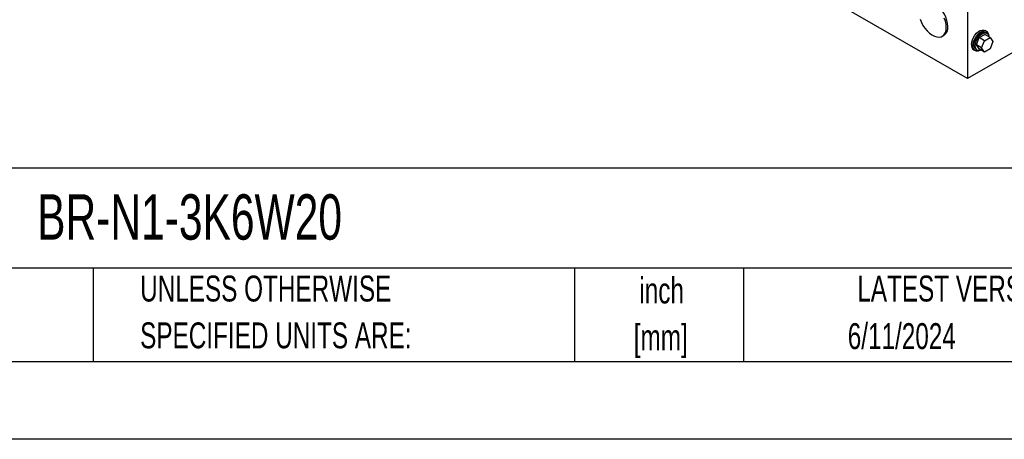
# Model space of a CAD drawing. Header units: inches. Extents: x 0 to 77, y 0 to 59.5.
# Tile 3 of 10: x 43.5 to 65.6, y 0 to 9.4. Entities that reach past the tile are written whole.
import ezdxf

# ---------------------------------------------------------------- set-up
doc = ezdxf.new("R2010")
doc.units = ezdxf.units.IN
doc.header["$LTSCALE"] = 7
doc.header["$MEASUREMENT"] = 0
doc.linetypes.add('CENTERX2', pattern=[0.8, 0.5, -0.1, 0.1, -0.1])
doc.layers.add('TEXT', color=140, linetype='Continuous', lineweight=25)
doc.styles.add('SLDTEXTSTYLE0', font='TXT', dxfattribs={"width": 0.7})

# ---------------------------------------------------------------- blocks, each defined once
blk = doc.blocks.new('SW_NOTE_0_1')
at = {"layer": 'TEXT', "color": 0, "linetype": 'CENTERX2', "lineweight": 18, "char_height": 0.5833, "attachment_point": 2, "style": 'SLDTEXTSTYLE0'}
for s, insert in [('inch', (0.875, 0.752)), ('[mm]', (0.855, -0.301))]:
    blk.add_mtext(s, dxfattribs=dict(at, insert=insert))
blk = doc.blocks.new('SW_NOTE_0_2')
at = {"layer": 'TEXT', "color": 0, "linetype": 'CENTERX2', "lineweight": 18, "char_height": 0.58333, "attachment_point": 1, "style": 'SLDTEXTSTYLE0'}
for s, insert in [('UNLESS OTHERWISE', (0, 0.752)), ('SPECIFIED UNITS ARE:', (0, -0.301))]:
    blk.add_mtext(s, dxfattribs=dict(at, insert=insert))

msp = doc.modelspace()

# ---------------------------------------------------------------- linework, layer by layer
for p, q in [((64.78, 8.111), (44.981, 19.54)), ((71.851, 12.193), (64.78, 8.111)), ((64.78, 11.683), (64.78, 8.111)), ((64.212, 9.064), (64.248, 9.084)), ((65.043, 9.034), (65.171, 9.107)), ((65.206, 9.174), (65.171, 9.195)), ((65.289, 9.039), (65.171, 9.107)), ((65.216, 9.132), (65.19, 9.147)), ((64.979, 8.869), (65.043, 9.034)), ((65.098, 8.801), (64.979, 8.869)), ((65.043, 8.778), (64.979, 8.869)), ((65.162, 8.965), (65.043, 9.034)), ((65.098, 8.801), (65.162, 8.965)), ((65.162, 8.965), (65.289, 9.039)), ((65.289, 9.039), (65.353, 8.948)), ((65.353, 8.948), (65.289, 8.784)), ((64.921, 8.762), (64.956, 8.741)), ((64.972, 8.768), (64.998, 8.753)), ((65.162, 8.71), (65.043, 8.778)), ((65.162, 8.71), (65.098, 8.801)), ((65.289, 8.784), (65.162, 8.71))]:
    msp.add_line(p, q)
at = {"color": 7, "linetype": 'Continuous'}
msp.add_line((77.001, 0.001), (0.001, 0.001), dxfattribs=at)
at = {"flags": 128}
for points in [[(64.338, 9.284), (64.333, 9.351), (64.319, 9.421), (64.295, 9.493), (64.262, 9.564), (64.222, 9.631), (64.176, 9.693), (64.125, 9.748), (64.071, 9.793), (64.015, 9.828), (63.96, 9.851), (63.907, 9.862), (63.859, 9.86), (63.815, 9.845), (63.81, 9.842)], [(63.715, 9.449), (63.743, 9.377), (63.78, 9.308), (63.823, 9.243), (63.872, 9.184), (63.925, 9.134), (63.98, 9.094), (64.035, 9.065), (64.089, 9.048), (64.14, 9.043), (64.187, 9.052), (64.227, 9.073), (64.259, 9.106), (64.283, 9.15), (64.298, 9.203), (64.303, 9.264)], [(64.303, 9.264), (64.298, 9.331), (64.283, 9.401), (64.259, 9.473)], [(64.869, 8.876), (64.874, 8.928), (64.889, 8.983), (64.913, 9.037), (64.945, 9.088), (64.983, 9.133), (65.024, 9.169), (65.067, 9.193), (65.108, 9.205), (65.146, 9.204), (65.171, 9.195)], [(64.904, 8.856), (64.909, 8.908), (64.924, 8.962), (64.949, 9.017), (64.98, 9.068), (65.018, 9.113), (65.06, 9.148), (65.102, 9.173), (65.144, 9.185), (65.181, 9.184), (65.213, 9.17), (65.237, 9.143), (65.253, 9.106), (65.257, 9.072)], [(64.926, 8.869), (64.931, 8.918), (64.947, 8.97), (64.972, 9.021), (65.004, 9.068), (65.041, 9.107), (65.081, 9.137), (65.121, 9.154), (65.158, 9.157), (65.19, 9.147)], [(64.952, 8.853), (64.958, 8.903), (64.973, 8.955), (64.998, 9.006), (65.03, 9.053), (65.067, 9.092), (65.107, 9.121), (65.147, 9.138), (65.184, 9.142), (65.216, 9.132), (65.241, 9.109), (65.256, 9.075), (65.26, 9.056)], [(65.071, 8.748), (65.06, 8.743), (65.018, 8.731), (64.98, 8.732), (64.949, 8.746), (64.924, 8.773), (64.909, 8.81), (64.904, 8.856)], [(65.086, 8.754), (65.067, 8.747), (65.03, 8.743), (64.998, 8.753), (64.973, 8.776), (64.958, 8.81), (64.952, 8.853)]]:
    msp.add_lwpolyline(points, dxfattribs=at)
for centre, radius, start, end in [((64.121, 9.262), 0.219, 305.501, 5.8112), ((64.989, 8.862), 0.121, 173.1429, 235.545), ((65.03, 8.855), 0.105, 172.6245, 236.0633)]:
    msp.add_arc(centre, radius, start, end)
at = {"layer": 'TEXT'}
for p, q in [((75.25, 6.098), (1.75, 6.098)), ((75.25, 3.85), (1.75, 3.85)), ((45.136, 3.85), (45.136, 1.75)), ((55.952, 3.85), (55.952, 1.75)), ((59.751, 3.85), (59.751, 1.75)), ((1.75, 1.75), (75.25, 1.75))]:
    msp.add_line(p, q, dxfattribs=at)

# ---------------------------------------------------------------- block references
at = {"layer": 'TEXT', "linetype": 'CENTERX2', "lineweight": 18}
for name, p in [('SW_NOTE_0_2', (46.191, 2.931)), ('SW_NOTE_0_1', (57.033, 2.887))]:
    msp.add_blockref(name, p, dxfattribs=at)

# ---------------------------------------------------------------- texts
at = {"layer": 'TEXT', "linetype": 'CENTERX2', "lineweight": 18, "style": 'SLDTEXTSTYLE0'}
for s, insert, char_height, attachment_point in [('BR-N1-3K6W20', (43.876, 5.511), 1.02083, 1), ('LATEST VERSION', (64.64, 3.683), 0.58333, 2), ('6/11/2024', (63.304, 2.613), 0.5833, 2)]:
    msp.add_mtext(s, dxfattribs=dict(at, insert=insert, char_height=char_height, attachment_point=attachment_point))

doc.saveas('drawing.dxf')
